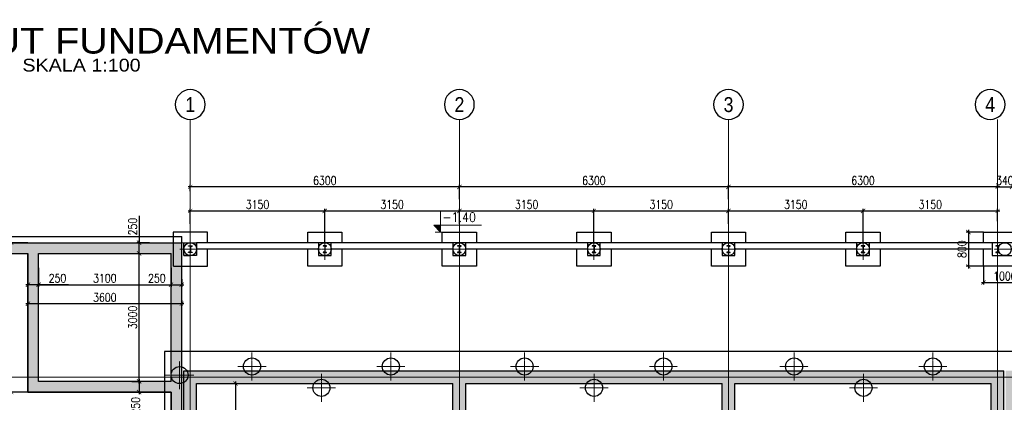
# Model space of a CAD drawing. Header units: millimetres. Extents: x -374129 to 1163271, y -112652 to 695637.
# Tile 55 of 230: x -3993 to 19057, y 12560 to 21529. Entities that reach past the tile are written whole.
import ezdxf
from ezdxf.enums import TextEntityAlignment as Align

# ---------------------------------------------------------------- set-up
doc = ezdxf.new("R2010")
doc.units = ezdxf.units.MM
doc.header["$PDMODE"] = 4
for name, pattern in [('ACAD_ISO04W100', [30, 24, -3, 0, -3]), ('DO', [0.8, 0.6, -0.1, 0, -0.1]), ('DP', [0.5, 0.3, -0.2])]:
    doc.linetypes.add(name, pattern=pattern)
for name, color, linetype, lineweight in [('--GT_Kolumna 1', 170, 'Continuous', 25), ('--GT_Kolumna 2', 94, 'Continuous', 25), ('013', 8, 'Continuous', 13), ('_K_Bioreaktory', 7, 'Continuous', 30), ('KRT_koty', 4, 'Continuous', 20), ('KRT_osie', 55, 'ACAD_ISO04W100', 18)]:
    doc.layers.add(name, color=color, linetype=linetype, lineweight=lineweight)
for name, color, linetype in [('KRT_fund', 3, 'Continuous'), ('KRT_kreskowanie', 252, 'Continuous'), ('KRT_opisy', 146, 'Continuous'), ('KRT_osie_budopis', 1, 'Continuous'), ('KRT_sciany', 2, 'Continuous'), ('KRT_stal', 4, 'Continuous'), ('KRT_wymiary', 4, 'Continuous'), ('KRT_wymiary_100', 4, 'Continuous')]:
    doc.layers.add(name, color=color, linetype=linetype)
doc.layers.add('KRT_powierzchnie', color=129, linetype='Continuous', plot=False)
doc.styles.add('Arial', font='arial.ttf', dxfattribs={"width": 0.85})
doc.styles.add('biuro 1', font='arial.ttf')
doc.styles.add('WYMIAR', font='romans.shx', dxfattribs={"width": 0.8})
doc.dimstyles.new('KRT_1-100', dxfattribs={"dimscale": 100, "dimtxt": 2, "dimasz": 1, "dimexe": 0.5, "dimexo": 0, "dimgap": 0.5, "dimtad": 1, "dimdec": 1, "dimrnd": 0.1, "dimzin": 9, "dimdsep": 46, "dimtxsty": 'WYMIAR', "dimblk": 'ARCHTICK', "dimcen": 0.09, "dimdle": 0.5, "dimclrd": 1, "dimclre": 252, "dimclrt": 256, "dimadec": 0, "dimazin": 0, "dimtfac": 1, "dimtdec": 1, "dimtmove": 0, "dimatfit": 3, "dimfxl": 1, "dimtolj": 1, "dimtzin": 0, "dimarcsym": 0})

# ---------------------------------------------------------------- blocks, each defined once
blk = doc.blocks.new('*U5')
at = {"color": 0}
for p, q in [((30, 153), (0, 153)), ((30, 7), (0, 7)), ((38, 144), (38, 16)), ((43, 144), (43, 16)), ((52, 153), (82, 153)), ((52, 7), (82, 7))]:
    blk.add_line(p, q, dxfattribs=at)
for points in [[(82, 153), (82, 160), (0, 160), (0, 153)], [(0, 7), (0, 0), (82, 0), (82, 7)]]:
    blk.add_lwpolyline(points, dxfattribs=at)
for centre, start, end in [((30, 144), 0, 90), ((30, 16), 270, 0), ((52, 144), 90, 180), ((52, 16), 180, 270)]:
    blk.add_arc(centre, 9, start, end, dxfattribs=at)
blk = doc.blocks.new('_ArchTick')
at = {"color": 0, "linetype": 'ByBlock', "const_width": 0.15}
blk.add_lwpolyline([(-0.5, -0.5), (0.5, 0.5)], dxfattribs=at)
blk = doc.blocks.new('*D107')
at = {"layer": 'Defpoints', "color": 0, "transparency": 16777216}
for p in [(9450, 17047), (6300, 16743), (9450, 16300)]:
    blk.add_point(p, dxfattribs=at)
at = {"layer": 'KRT_wymiary_100', "color": 252, "lineweight": -2, "transparency": 16777216}
for p, q in [((6300, 16743), (6300, 17097)), ((9450, 16300), (9450, 17097))]:
    blk.add_line(p, q, dxfattribs=at)
at = {"layer": 'KRT_wymiary_100', "color": 1, "lineweight": -2, "transparency": 16777216}
blk.add_line((6250, 17047), (9500, 17047), dxfattribs=at)
at = {"layer": 'KRT_wymiary_100', "color": 1, "lineweight": -2, "transparency": 16777216, "xscale": 100, "yscale": 100, "zscale": 100, "rotation": 180}
blk.add_blockref('_ArchTick', (6300, 17047), dxfattribs=at)
at = {"layer": 'KRT_wymiary_100', "color": 1, "lineweight": -2, "transparency": 16777216, "xscale": 100, "yscale": 100, "zscale": 100}
blk.add_blockref('_ArchTick', (9450, 17047), dxfattribs=at)
at = {"layer": 'KRT_wymiary_100', "transparency": 16777216, "insert": (7875, 17197), "char_height": 200, "attachment_point": 5, "style": 'WYMIAR'}
blk.add_mtext('\\A1;3150', dxfattribs=at)
blk = doc.blocks.new('*D108')
at = {"layer": 'Defpoints', "color": 0, "transparency": 16777216}
for p in [(12600, 17047), (12600, 16804), (9450, 16300)]:
    blk.add_point(p, dxfattribs=at)
at = {"layer": 'KRT_wymiary_100', "color": 252, "lineweight": -2, "transparency": 16777216}
for p, q in [((9450, 16300), (9450, 17097)), ((12600, 16804), (12600, 17097))]:
    blk.add_line(p, q, dxfattribs=at)
at = {"layer": 'KRT_wymiary_100', "color": 1, "lineweight": -2, "transparency": 16777216}
blk.add_line((9400, 17047), (12650, 17047), dxfattribs=at)
at = {"layer": 'KRT_wymiary_100', "color": 1, "lineweight": -2, "transparency": 16777216, "xscale": 100, "yscale": 100, "zscale": 100, "rotation": 180}
blk.add_blockref('_ArchTick', (9450, 17047), dxfattribs=at)
at = {"layer": 'KRT_wymiary_100', "color": 1, "lineweight": -2, "transparency": 16777216, "xscale": 100, "yscale": 100, "zscale": 100}
blk.add_blockref('_ArchTick', (12600, 17047), dxfattribs=at)
at = {"layer": 'KRT_wymiary_100', "transparency": 16777216, "insert": (11025, 17197), "char_height": 200, "attachment_point": 5, "style": 'WYMIAR'}
blk.add_mtext('\\A1;3150', dxfattribs=at)
blk = doc.blocks.new('*D109')
at = {"layer": 'Defpoints', "color": 0, "transparency": 16777216}
for p in [(3150, 17047), (0, 16743), (3150, 16300)]:
    blk.add_point(p, dxfattribs=at)
at = {"layer": 'KRT_wymiary_100', "color": 252, "lineweight": -2, "transparency": 16777216}
for p, q in [((0, 16743), (0, 17097)), ((3150, 16300), (3150, 17097))]:
    blk.add_line(p, q, dxfattribs=at)
at = {"layer": 'KRT_wymiary_100', "color": 1, "lineweight": -2, "transparency": 16777216}
blk.add_line((-50, 17047), (3200, 17047), dxfattribs=at)
at = {"layer": 'KRT_wymiary_100', "color": 1, "lineweight": -2, "transparency": 16777216, "xscale": 100, "yscale": 100, "zscale": 100, "rotation": 180}
blk.add_blockref('_ArchTick', (0, 17047), dxfattribs=at)
at = {"layer": 'KRT_wymiary_100', "color": 1, "lineweight": -2, "transparency": 16777216, "xscale": 100, "yscale": 100, "zscale": 100}
blk.add_blockref('_ArchTick', (3150, 17047), dxfattribs=at)
at = {"layer": 'KRT_wymiary_100', "transparency": 16777216, "insert": (1575, 17197), "char_height": 200, "attachment_point": 5, "style": 'WYMIAR'}
blk.add_mtext('\\A1;3150', dxfattribs=at)
blk = doc.blocks.new('*D110')
at = {"layer": 'Defpoints', "color": 0, "transparency": 16777216}
for p in [(6300, 17047), (6300, 16804), (3150, 16300)]:
    blk.add_point(p, dxfattribs=at)
at = {"layer": 'KRT_wymiary_100', "color": 252, "lineweight": -2, "transparency": 16777216}
for p, q in [((3150, 16300), (3150, 17097)), ((6300, 16804), (6300, 17097))]:
    blk.add_line(p, q, dxfattribs=at)
at = {"layer": 'KRT_wymiary_100', "color": 1, "lineweight": -2, "transparency": 16777216}
blk.add_line((3100, 17047), (6350, 17047), dxfattribs=at)
at = {"layer": 'KRT_wymiary_100', "color": 1, "lineweight": -2, "transparency": 16777216, "xscale": 100, "yscale": 100, "zscale": 100, "rotation": 180}
blk.add_blockref('_ArchTick', (3150, 17047), dxfattribs=at)
at = {"layer": 'KRT_wymiary_100', "color": 1, "lineweight": -2, "transparency": 16777216, "xscale": 100, "yscale": 100, "zscale": 100}
blk.add_blockref('_ArchTick', (6300, 17047), dxfattribs=at)
at = {"layer": 'KRT_wymiary_100', "transparency": 16777216, "insert": (4725, 17197), "char_height": 200, "attachment_point": 5, "style": 'WYMIAR'}
blk.add_mtext('\\A1;3150', dxfattribs=at)
blk = doc.blocks.new('kota_prze_sur2')
at = {"color": 0, "linetype": 'Continuous', "ltscale": 0.75}
blk.add_lwpolyline([(0, 60), (0, 0), (-20, 20), (120, 20)], dxfattribs=at)
blk.add_solid([(-20, 20), (0, 20), (0, 0)], dxfattribs=at)
at = {"color": 0, "style": 'WYMIAR', "width": 0.85}
blk.add_attdef('POZIOM', (5.4, 29.6), '', height=28, dxfattribs=at)
blk = doc.blocks.new('*D46')
at = {"layer": 'Defpoints', "color": 0, "transparency": 16777216}
for p in [(18570, 16550), (18217, 15750), (18570, 15750)]:
    blk.add_point(p, dxfattribs=at)
at = {"layer": 'KRT_koty', "color": 1, "lineweight": -2, "transparency": 16777216}
blk.add_line((18217, 16600), (18217, 15700), dxfattribs=at)
at = {"layer": 'KRT_koty', "color": 252, "lineweight": -2, "transparency": 16777216}
for p, q in [((18570, 16550), (18167, 16550)), ((18570, 15750), (18167, 15750))]:
    blk.add_line(p, q, dxfattribs=at)
at = {"layer": 'KRT_koty', "color": 1, "lineweight": -2, "transparency": 16777216, "xscale": 100, "yscale": 100, "zscale": 100}
for p, rotation in [((18217, 16550), 90), ((18217, 15750), 270)]:
    blk.add_blockref('_ArchTick', p, dxfattribs=dict(at, rotation=rotation))
at = {"layer": 'KRT_koty', "transparency": 16777216, "insert": (18067, 16150), "char_height": 200, "attachment_point": 5, "rotation": 90, "style": 'WYMIAR'}
blk.add_mtext('\\A1;800', dxfattribs=at)
blk = doc.blocks.new('*D47')
at = {"layer": 'Defpoints', "color": 0, "transparency": 16777216}
for p in [(18570, 15750), (19570, 15750), (19570, 15368)]:
    blk.add_point(p, dxfattribs=at)
at = {"layer": 'KRT_koty', "color": 252, "lineweight": -2, "transparency": 16777216}
for p, q in [((18570, 15750), (18570, 15318)), ((19570, 15750), (19570, 15318))]:
    blk.add_line(p, q, dxfattribs=at)
at = {"layer": 'KRT_koty', "color": 1, "lineweight": -2, "transparency": 16777216}
blk.add_line((18520, 15368), (19620, 15368), dxfattribs=at)
at = {"layer": 'KRT_koty', "color": 1, "lineweight": -2, "transparency": 16777216, "xscale": 100, "yscale": 100, "zscale": 100, "rotation": 180}
blk.add_blockref('_ArchTick', (18570, 15368), dxfattribs=at)
at = {"layer": 'KRT_koty', "color": 1, "lineweight": -2, "transparency": 16777216, "xscale": 100, "yscale": 100, "zscale": 100}
blk.add_blockref('_ArchTick', (19570, 15368), dxfattribs=at)
at = {"layer": 'KRT_koty', "transparency": 16777216, "insert": (19070, 15518), "char_height": 200, "attachment_point": 5, "style": 'WYMIAR'}
blk.add_mtext('\\A1;1000', dxfattribs=at)
blk = doc.blocks.new('*D48')
at = {"layer": 'Defpoints', "color": 0, "transparency": 16777216}
for p in [(18900, 17600), (19240, 17608), (19240, 17599)]:
    blk.add_point(p, dxfattribs=at)
at = {"layer": 'KRT_wymiary_100', "color": 1, "lineweight": -2, "transparency": 16777216}
blk.add_line((18850, 17608), (19290, 17608), dxfattribs=at)
at = {"layer": 'KRT_wymiary_100', "color": 252, "lineweight": -2, "transparency": 16777216}
for p, q in [((18900, 17600), (18900, 17658)), ((19240, 17599), (19240, 17658))]:
    blk.add_line(p, q, dxfattribs=at)
at = {"layer": 'KRT_wymiary_100', "color": 1, "lineweight": -2, "transparency": 16777216, "xscale": 100, "yscale": 100, "zscale": 100, "rotation": 180}
blk.add_blockref('_ArchTick', (18900, 17608), dxfattribs=at)
at = {"layer": 'KRT_wymiary_100', "color": 1, "lineweight": -2, "transparency": 16777216, "xscale": 100, "yscale": 100, "zscale": 100}
blk.add_blockref('_ArchTick', (19240, 17608), dxfattribs=at)
at = {"layer": 'KRT_wymiary_100', "transparency": 16777216, "insert": (19070, 17758), "char_height": 200, "attachment_point": 5, "style": 'WYMIAR'}
blk.add_mtext('\\A1;340', dxfattribs=at)
blk = doc.blocks.new('opis_osi')
at = {"linetype": 'Continuous'}
for start, end in [(90, 180), (0, 90), (180, 270), (270, 0)]:
    blk.add_arc((0, -37.5), 35, start, end, dxfattribs=at)
at = {"color": 0, "linetype": 'Continuous', "style": 'biuro 1', "width": 0.85}
blk.add_attdef('AA', text='', height=35, dxfattribs=at).set_placement((0.1, -37.5), align=Align.MIDDLE_CENTER)
blk = doc.blocks.new('*D51')
at = {"layer": 'Defpoints', "color": 0, "transparency": 16777216}
for p in [(259, 13000), (600, 0), (1058, 0)]:
    blk.add_point(p, dxfattribs=at)
at = {"layer": 'KRT_wymiary', "color": 252, "lineweight": -2, "transparency": 16777216}
for p, q in [((259, 13000), (1108, 13000)), ((600, 0), (1108, 0))]:
    blk.add_line(p, q, dxfattribs=at)
at = {"layer": 'KRT_wymiary', "color": 1, "lineweight": -2, "transparency": 16777216}
blk.add_line((1058, 13050), (1058, -50), dxfattribs=at)
at = {"layer": 'KRT_wymiary', "color": 1, "lineweight": -2, "transparency": 16777216, "xscale": 100, "yscale": 100, "zscale": 100}
for p, rotation in [((1058, 13000), 90), ((1058, 0), 270)]:
    blk.add_blockref('_ArchTick', p, dxfattribs=dict(at, rotation=rotation))
at = {"layer": 'KRT_wymiary', "transparency": 16777216, "insert": (908, 6500), "char_height": 200, "attachment_point": 5, "rotation": 90, "style": 'WYMIAR'}
blk.add_mtext('\\A1;13000', dxfattribs=at)
blk = doc.blocks.new('*D71')
at = {"layer": 'Defpoints', "color": 0, "transparency": 16777216}
for p in [(0, 17608), (0, 17506), (6300, 17343)]:
    blk.add_point(p, dxfattribs=at)
at = {"layer": 'KRT_wymiary_100', "color": 1, "lineweight": -2, "transparency": 16777216}
blk.add_line((6350, 17608), (-50, 17608), dxfattribs=at)
at = {"layer": 'KRT_wymiary_100', "color": 252, "lineweight": -2, "transparency": 16777216}
for p, q in [((0, 17506), (0, 17658)), ((6300, 17343), (6300, 17658))]:
    blk.add_line(p, q, dxfattribs=at)
at = {"layer": 'KRT_wymiary_100', "color": 1, "lineweight": -2, "transparency": 16777216, "xscale": 100, "yscale": 100, "zscale": 100, "rotation": 180}
blk.add_blockref('_ArchTick', (0, 17608), dxfattribs=at)
at = {"layer": 'KRT_wymiary_100', "color": 1, "lineweight": -2, "transparency": 16777216, "xscale": 100, "yscale": 100, "zscale": 100}
blk.add_blockref('_ArchTick', (6300, 17608), dxfattribs=at)
at = {"layer": 'KRT_wymiary_100', "transparency": 16777216, "insert": (3150, 17758), "char_height": 200, "attachment_point": 5, "style": 'WYMIAR'}
blk.add_mtext('\\A1;6300', dxfattribs=at)
blk = doc.blocks.new('*D111')
at = {"layer": 'Defpoints', "color": 0, "transparency": 16777216}
for p in [(15750, 17047), (12600, 16743), (15750, 16300)]:
    blk.add_point(p, dxfattribs=at)
at = {"layer": 'KRT_wymiary_100', "color": 252, "lineweight": -2, "transparency": 16777216}
for p, q in [((12600, 16743), (12600, 17097)), ((15750, 16300), (15750, 17097))]:
    blk.add_line(p, q, dxfattribs=at)
at = {"layer": 'KRT_wymiary_100', "color": 1, "lineweight": -2, "transparency": 16777216}
blk.add_line((12550, 17047), (15800, 17047), dxfattribs=at)
at = {"layer": 'KRT_wymiary_100', "color": 1, "lineweight": -2, "transparency": 16777216, "xscale": 100, "yscale": 100, "zscale": 100, "rotation": 180}
blk.add_blockref('_ArchTick', (12600, 17047), dxfattribs=at)
at = {"layer": 'KRT_wymiary_100', "color": 1, "lineweight": -2, "transparency": 16777216, "xscale": 100, "yscale": 100, "zscale": 100}
blk.add_blockref('_ArchTick', (15750, 17047), dxfattribs=at)
at = {"layer": 'KRT_wymiary_100', "transparency": 16777216, "insert": (14175, 17197), "char_height": 200, "attachment_point": 5, "style": 'WYMIAR'}
blk.add_mtext('\\A1;3150', dxfattribs=at)
blk = doc.blocks.new('*D112')
at = {"layer": 'Defpoints', "color": 0, "transparency": 16777216}
for p in [(18900, 17047), (18900, 16804), (15750, 16300)]:
    blk.add_point(p, dxfattribs=at)
at = {"layer": 'KRT_wymiary_100', "color": 252, "lineweight": -2, "transparency": 16777216}
for p, q in [((15750, 16300), (15750, 17097)), ((18900, 16804), (18900, 17097))]:
    blk.add_line(p, q, dxfattribs=at)
at = {"layer": 'KRT_wymiary_100', "color": 1, "lineweight": -2, "transparency": 16777216}
blk.add_line((15700, 17047), (18950, 17047), dxfattribs=at)
at = {"layer": 'KRT_wymiary_100', "color": 1, "lineweight": -2, "transparency": 16777216, "xscale": 100, "yscale": 100, "zscale": 100, "rotation": 180}
blk.add_blockref('_ArchTick', (15750, 17047), dxfattribs=at)
at = {"layer": 'KRT_wymiary_100', "color": 1, "lineweight": -2, "transparency": 16777216, "xscale": 100, "yscale": 100, "zscale": 100}
blk.add_blockref('_ArchTick', (18900, 17047), dxfattribs=at)
at = {"layer": 'KRT_wymiary_100', "transparency": 16777216, "insert": (17325, 17197), "char_height": 200, "attachment_point": 5, "style": 'WYMIAR'}
blk.add_mtext('\\A1;3150', dxfattribs=at)
blk = doc.blocks.new('*D97')
at = {"layer": 'Defpoints', "color": 0, "transparency": 16777216}
for p in [(12600, 17608), (18900, 17600), (12600, 17324)]:
    blk.add_point(p, dxfattribs=at)
at = {"layer": 'KRT_wymiary_100', "color": 1, "lineweight": -2, "transparency": 16777216}
blk.add_line((18950, 17608), (12550, 17608), dxfattribs=at)
at = {"layer": 'KRT_wymiary_100', "color": 252, "lineweight": -2, "transparency": 16777216}
for p, q in [((12600, 17324), (12600, 17658)), ((18900, 17600), (18900, 17658))]:
    blk.add_line(p, q, dxfattribs=at)
at = {"layer": 'KRT_wymiary_100', "color": 1, "lineweight": -2, "transparency": 16777216, "xscale": 100, "yscale": 100, "zscale": 100, "rotation": 180}
blk.add_blockref('_ArchTick', (12600, 17608), dxfattribs=at)
at = {"layer": 'KRT_wymiary_100', "color": 1, "lineweight": -2, "transparency": 16777216, "xscale": 100, "yscale": 100, "zscale": 100}
blk.add_blockref('_ArchTick', (18900, 17608), dxfattribs=at)
at = {"layer": 'KRT_wymiary_100', "transparency": 16777216, "insert": (15750, 17758), "char_height": 200, "attachment_point": 5, "style": 'WYMIAR'}
blk.add_mtext('\\A1;6300', dxfattribs=at)
blk = doc.blocks.new('*D98')
at = {"layer": 'Defpoints', "color": 0, "transparency": 16777216}
for p in [(6300, 17608), (6300, 17324), (12600, 17324)]:
    blk.add_point(p, dxfattribs=at)
at = {"layer": 'KRT_wymiary_100', "color": 1, "lineweight": -2, "transparency": 16777216}
blk.add_line((12650, 17608), (6250, 17608), dxfattribs=at)
at = {"layer": 'KRT_wymiary_100', "color": 252, "lineweight": -2, "transparency": 16777216}
for p, q in [((6300, 17324), (6300, 17658)), ((12600, 17324), (12600, 17658))]:
    blk.add_line(p, q, dxfattribs=at)
at = {"layer": 'KRT_wymiary_100', "color": 1, "lineweight": -2, "transparency": 16777216, "xscale": 100, "yscale": 100, "zscale": 100, "rotation": 180}
blk.add_blockref('_ArchTick', (6300, 17608), dxfattribs=at)
at = {"layer": 'KRT_wymiary_100', "color": 1, "lineweight": -2, "transparency": 16777216, "xscale": 100, "yscale": 100, "zscale": 100}
blk.add_blockref('_ArchTick', (12600, 17608), dxfattribs=at)
at = {"layer": 'KRT_wymiary_100', "transparency": 16777216, "insert": (9450, 17758), "char_height": 200, "attachment_point": 5, "style": 'WYMIAR'}
blk.add_mtext('\\A1;6300', dxfattribs=at)
blk = doc.blocks.new('*D105')
at = {"layer": 'Defpoints', "color": 0, "transparency": 16777216}
for p in [(-3550, 15710), (-450, 15710), (-450, 15317)]:
    blk.add_point(p, dxfattribs=at)
at = {"layer": 'KRT_wymiary', "color": 252, "lineweight": -2, "transparency": 16777216}
for p, q in [((-3550, 15710), (-3550, 15267)), ((-450, 15710), (-450, 15267))]:
    blk.add_line(p, q, dxfattribs=at)
at = {"layer": 'KRT_wymiary', "color": 1, "lineweight": -2, "transparency": 16777216}
blk.add_line((-3600, 15317), (-400, 15317), dxfattribs=at)
at = {"layer": 'KRT_wymiary', "color": 1, "lineweight": -2, "transparency": 16777216, "xscale": 100, "yscale": 100, "zscale": 100, "rotation": 180}
blk.add_blockref('_ArchTick', (-3550, 15317), dxfattribs=at)
at = {"layer": 'KRT_wymiary', "color": 1, "lineweight": -2, "transparency": 16777216, "xscale": 100, "yscale": 100, "zscale": 100}
blk.add_blockref('_ArchTick', (-450, 15317), dxfattribs=at)
at = {"layer": 'KRT_wymiary', "transparency": 16777216, "insert": (-2000, 15467), "char_height": 200, "attachment_point": 5, "style": 'WYMIAR'}
blk.add_mtext('\\A1;3100', dxfattribs=at)
blk = doc.blocks.new('*D106')
at = {"layer": 'Defpoints', "color": 0, "transparency": 16777216}
for p in [(-1369, 16050), (-1198, 16050), (-1369, 13050)]:
    blk.add_point(p, dxfattribs=at)
at = {"layer": 'KRT_wymiary', "color": 252, "lineweight": -2, "transparency": 16777216}
for p, q in [((-1369, 16050), (-1148, 16050)), ((-1369, 13050), (-1148, 13050))]:
    blk.add_line(p, q, dxfattribs=at)
at = {"layer": 'KRT_wymiary', "color": 1, "lineweight": -2, "transparency": 16777216}
blk.add_line((-1198, 13000), (-1198, 16100), dxfattribs=at)
at = {"layer": 'KRT_wymiary', "color": 1, "lineweight": -2, "transparency": 16777216, "xscale": 100, "yscale": 100, "zscale": 100}
for p, rotation in [((-1198, 16050), 90), ((-1198, 13050), 270)]:
    blk.add_blockref('_ArchTick', p, dxfattribs=dict(at, rotation=rotation))
at = {"layer": 'KRT_wymiary', "transparency": 16777216, "insert": (-1348, 14550), "char_height": 200, "attachment_point": 5, "rotation": 90, "style": 'WYMIAR'}
blk.add_mtext('\\A1;3000', dxfattribs=at)
blk = doc.blocks.new('*D366')
at = {"layer": 'Defpoints', "color": 0, "transparency": 16777216}
for p in [(-3550, 15710), (-3800, 15427), (-3800, 15317)]:
    blk.add_point(p, dxfattribs=at)
at = {"layer": 'KRT_wymiary', "color": 252, "lineweight": -2, "transparency": 16777216}
for p, q in [((-3550, 15710), (-3550, 15267)), ((-3800, 15427), (-3800, 15267))]:
    blk.add_line(p, q, dxfattribs=at)
at = {"layer": 'KRT_wymiary', "color": 1, "lineweight": -2, "transparency": 16777216}
for p, q in [((-3500, 15317), (-3850, 15317)), ((-2852, 15317), (-3550, 15317))]:
    blk.add_line(p, q, dxfattribs=at)
at = {"layer": 'KRT_wymiary', "color": 1, "lineweight": -2, "transparency": 16777216, "xscale": 100, "yscale": 100, "zscale": 100, "rotation": 180}
blk.add_blockref('_ArchTick', (-3800, 15317), dxfattribs=at)
at = {"layer": 'KRT_wymiary', "color": 1, "lineweight": -2, "transparency": 16777216, "xscale": 100, "yscale": 100, "zscale": 100}
blk.add_blockref('_ArchTick', (-3550, 15317), dxfattribs=at)
at = {"layer": 'KRT_wymiary', "transparency": 16777216, "insert": (-3108, 15467), "char_height": 200, "attachment_point": 5, "style": 'WYMIAR'}
blk.add_mtext('\\A1;250', dxfattribs=at)
blk = doc.blocks.new('*D367')
at = {"layer": 'Defpoints', "color": 0, "transparency": 16777216}
for p in [(-1369, 13050), (-1231, 12800), (-1198, 12800)]:
    blk.add_point(p, dxfattribs=at)
at = {"layer": 'KRT_wymiary', "color": 252, "lineweight": -2, "transparency": 16777216}
for p, q in [((-1369, 13050), (-1148, 13050)), ((-1231, 12800), (-1148, 12800))]:
    blk.add_line(p, q, dxfattribs=at)
at = {"layer": 'KRT_wymiary', "color": 1, "lineweight": -2, "transparency": 16777216}
blk.add_line((-1198, 13100), (-1198, 12750), dxfattribs=at)
at = {"layer": 'KRT_wymiary', "color": 1, "lineweight": -2, "transparency": 16777216, "xscale": 100, "yscale": 100, "zscale": 100}
for p, rotation in [((-1198, 13050), 90), ((-1198, 12800), 270)]:
    blk.add_blockref('_ArchTick', p, dxfattribs=dict(at, rotation=rotation))
at = {"layer": 'KRT_wymiary', "transparency": 16777216, "insert": (-1279, 12479), "char_height": 200, "attachment_point": 5, "rotation": 90, "style": 'WYMIAR'}
blk.add_mtext('\\A1;250', dxfattribs=at)
blk = doc.blocks.new('*D368')
at = {"layer": 'Defpoints', "color": 0, "transparency": 16777216}
for p in [(-3800, 15003), (-3800, 14870), (-200, 14944)]:
    blk.add_point(p, dxfattribs=at)
at = {"layer": 'KRT_wymiary', "color": 252, "lineweight": -2, "transparency": 16777216}
for p, q in [((-3800, 15003), (-3800, 14820)), ((-200, 14944), (-200, 14820))]:
    blk.add_line(p, q, dxfattribs=at)
at = {"layer": 'KRT_wymiary', "color": 1, "lineweight": -2, "transparency": 16777216}
blk.add_line((-150, 14870), (-3850, 14870), dxfattribs=at)
at = {"layer": 'KRT_wymiary', "color": 1, "lineweight": -2, "transparency": 16777216, "xscale": 100, "yscale": 100, "zscale": 100, "rotation": 180}
blk.add_blockref('_ArchTick', (-3800, 14870), dxfattribs=at)
at = {"layer": 'KRT_wymiary', "color": 1, "lineweight": -2, "transparency": 16777216, "xscale": 100, "yscale": 100, "zscale": 100}
blk.add_blockref('_ArchTick', (-200, 14870), dxfattribs=at)
at = {"layer": 'KRT_wymiary', "transparency": 16777216, "insert": (-2000, 15020), "char_height": 200, "attachment_point": 5, "style": 'WYMIAR'}
blk.add_mtext('\\A1;3600', dxfattribs=at)
blk = doc.blocks.new('*D369')
at = {"layer": 'Defpoints', "color": 0, "transparency": 16777216}
for p in [(-4191, 16300), (-3800, 16300), (-3800, 12800)]:
    blk.add_point(p, dxfattribs=at)
at = {"layer": 'KRT_wymiary', "color": 252, "lineweight": -2, "transparency": 16777216}
for p, q in [((-3800, 16300), (-4241, 16300)), ((-3800, 12800), (-4241, 12800))]:
    blk.add_line(p, q, dxfattribs=at)
at = {"layer": 'KRT_wymiary', "color": 1, "lineweight": -2, "transparency": 16777216}
blk.add_line((-4191, 12750), (-4191, 16350), dxfattribs=at)
at = {"layer": 'KRT_wymiary', "color": 1, "lineweight": -2, "transparency": 16777216, "xscale": 100, "yscale": 100, "zscale": 100}
for p, rotation in [((-4191, 16300), 90), ((-4191, 12800), 270)]:
    blk.add_blockref('_ArchTick', p, dxfattribs=dict(at, rotation=rotation))
at = {"layer": 'KRT_wymiary', "transparency": 16777216, "insert": (-4341, 14550), "char_height": 200, "attachment_point": 5, "rotation": 90, "style": 'WYMIAR'}
blk.add_mtext('\\A1;3500', dxfattribs=at)
blk = doc.blocks.new('*D370')
at = {"layer": 'Defpoints', "color": 0, "transparency": 16777216}
for p in [(-450, 15710), (-200, 15449), (-200, 15317)]:
    blk.add_point(p, dxfattribs=at)
at = {"layer": 'KRT_wymiary', "color": 252, "lineweight": -2, "transparency": 16777216}
for p, q in [((-450, 15710), (-450, 15267)), ((-200, 15449), (-200, 15267))]:
    blk.add_line(p, q, dxfattribs=at)
at = {"layer": 'KRT_wymiary', "color": 1, "lineweight": -2, "transparency": 16777216}
blk.add_line((-500, 15317), (-150, 15317), dxfattribs=at)
at = {"layer": 'KRT_wymiary', "color": 1, "lineweight": -2, "transparency": 16777216, "xscale": 100, "yscale": 100, "zscale": 100, "rotation": 180}
blk.add_blockref('_ArchTick', (-450, 15317), dxfattribs=at)
at = {"layer": 'KRT_wymiary', "color": 1, "lineweight": -2, "transparency": 16777216, "xscale": 100, "yscale": 100, "zscale": 100}
blk.add_blockref('_ArchTick', (-200, 15317), dxfattribs=at)
at = {"layer": 'KRT_wymiary', "transparency": 16777216, "insert": (-781, 15467), "char_height": 200, "attachment_point": 5, "style": 'WYMIAR'}
blk.add_mtext('\\A1;250', dxfattribs=at)
blk = doc.blocks.new('*D371')
at = {"layer": 'Defpoints', "color": 0, "transparency": 16777216}
for p in [(-1198, 16300), (-951, 16300), (-1369, 16050)]:
    blk.add_point(p, dxfattribs=at)
at = {"layer": 'KRT_wymiary', "color": 1, "lineweight": -2, "transparency": 16777216}
for p, q in [((-1198, 16934), (-1198, 16300)), ((-1198, 16000), (-1198, 16350))]:
    blk.add_line(p, q, dxfattribs=at)
at = {"layer": 'KRT_wymiary', "color": 252, "lineweight": -2, "transparency": 16777216}
for p, q in [((-951, 16300), (-1248, 16300)), ((-1369, 16050), (-1148, 16050))]:
    blk.add_line(p, q, dxfattribs=at)
at = {"layer": 'KRT_wymiary', "color": 1, "lineweight": -2, "transparency": 16777216, "xscale": 100, "yscale": 100, "zscale": 100}
for p, rotation in [((-1198, 16300), 90), ((-1198, 16050), 270)]:
    blk.add_blockref('_ArchTick', p, dxfattribs=dict(at, rotation=rotation))
at = {"layer": 'KRT_wymiary', "transparency": 16777216, "insert": (-1348, 16679), "char_height": 200, "attachment_point": 5, "rotation": 90, "style": 'WYMIAR'}
blk.add_mtext('\\A1;250', dxfattribs=at)

msp = doc.modelspace()

# ---------------------------------------------------------------- hatches: boundary and pattern name
at = {"layer": 'KRT_kreskowanie'}
h = msp.add_hatch(dxfattribs=at)
h.set_pattern_fill('ANSI33', color=256, scale=20, style=0)
h.paths.add_polyline_path([(-200, 16300), (-11900, 16300), (-11900, 0), (-200, 0)])
h.paths.add_polyline_path([(-3550, 13050), (-3550, 16050), (-450, 16050), (-450, 13050)], flags=16)
h.paths.add_polyline_path([(-450, 12800), (-450, 250), (-11650, 250), (-11650, 16050), (-3800, 16050), (-3800, 12800)], flags=16)
h = msp.add_hatch(dxfattribs=at)
h.set_pattern_fill('ANSI33', color=256, scale=20, style=0)
h.paths.add_polyline_path([(19050, 13300), (-150, 13300), (-150, 0), (150, 0), (150, 13000), (6150, 13000), (6150, 0), (6450, 0), (6450, 13000), (12450, 13000), (12450, 0), (12750, 0), (12750, 13000), (18750, 13000), (18750, 0), (19050, 0)])
h.paths.add_polyline_path([(38290, 13300), (19090, 13300), (19090, 0), (19390, 0), (19390, 13000), (25390, 13000), (25390, 0), (25690, 0), (25690, 13000), (31690, 13000), (31690, 0), (31990, 0), (31990, 13000), (37990, 13000), (37990, 0), (38290, 0)])
h.paths.add_polyline_path([(57530, 13300), (38330, 13300), (38330, 0), (38630, 0), (38630, 13000), (44630, 13000), (44630, 0), (44930, 0), (44930, 13000), (50930, 13000), (50930, 0), (51230, 0), (51230, 13000), (57230, 13000), (57230, 0), (57530, 0)])
h.paths.add_polyline_path([(70470, 13300), (57570, 13300), (57570, 0), (57870, 0), (57870, 13000), (63870, 13000), (63870, 0), (64170, 0), (64170, 13000), (70170, 13000), (70170, 0), (70470, 0)])

# ---------------------------------------------------------------- linework, layer by layer
at = {"layer": '--GT_Kolumna 1', "ltscale": 20}
for centre in [(1445.2, 13400), (4695.2, 13400), (7827.7, 13400), (11077.7, 13400), (14135.2, 13400), (17385.2, 13400), (-250, 13198.4), (3070.2, 12900), (9452.7, 12900), (15760.2, 12900)]:
    msp.add_circle(centre, 200, dxfattribs=at)
at = {"layer": '--GT_Kolumna 2', "ltscale": 20}
for centre in [(0, 16150), (3150, 16150), (6300, 16150), (9450, 16150), (12600, 16150), (15750, 16150), (19070, 16150)]:
    msp.add_circle(centre, 150, dxfattribs=at)
at = {"layer": '013', "linetype": 'DO'}
for p, q in [((0, 15902.5), (0, 16397.5)), ((3150, 15902.5), (3150, 16397.5)), ((6300, 15902.5), (6300, 16397.5)), ((9450, 15902.5), (9450, 16397.5)), ((12600, 15902.5), (12600, 16397.5)), ((15750, 15902.5), (15750, 16397.5)), ((247.5, 16150), (-247.5, 16150)), ((3397.5, 16150), (2902.5, 16150)), ((6547.5, 16150), (6052.5, 16150)), ((9697.5, 16150), (9202.5, 16150)), ((12847.5, 16150), (12352.5, 16150)), ((15997.5, 16150), (15502.5, 16150)), ((19317.5, 16150), (18822.5, 16150)), ((1445.2, 13070), (1445.2, 13730)), ((4695.2, 13070), (4695.2, 13730)), ((7827.7, 13070), (7827.7, 13730)), ((11077.7, 13070), (11077.7, 13730)), ((14135.2, 13070), (14135.2, 13730)), ((17385.2, 13070), (17385.2, 13730)), ((-250, 12868.4), (-250, 13528.4)), ((1775.2, 13400), (1115.2, 13400)), ((4365.2, 13400), (5025.2, 13400)), ((8157.7, 13400), (7497.7, 13400)), ((10747.7, 13400), (11407.7, 13400)), ((14465.2, 13400), (13805.2, 13400)), ((17055.2, 13400), (17715.2, 13400)), ((80, 13198.4), (-580, 13198.4)), ((3070.2, 12570), (3070.2, 13230)), ((9452.7, 12570), (9452.7, 13230)), ((15760.2, 12570), (15760.2, 13230)), ((3400.2, 12900), (2740.2, 12900)), ((9782.7, 12900), (9122.7, 12900)), ((16090.2, 12900), (15430.2, 12900))]:
    msp.add_line(p, q, dxfattribs=at)
at = {"layer": '_K_Bioreaktory'}
for p, q in [((-12050, 16450), (-200, 16450)), ((-11900, 16300), (-200, 16300)), ((-11650, 16050), (-3800, 16050)), ((-3800, 12800), (-3800, 16050)), ((-3550, 16050), (-450, 16050)), ((-3550, 13050), (-3550, 16050)), ((-450, 13050), (-450, 16050))]:
    msp.add_line(p, q, dxfattribs=at)
at = {"layer": '_K_Bioreaktory', "lineweight": 30}
for p, q in [((-200, -150), (-200, 16450)), ((-450, 13050), (-3550, 13050)), ((-450, 12800), (-3800, 12800)), ((-450, 250), (-450, 12800))]:
    msp.add_line(p, q, dxfattribs=at)
at = {"layer": 'KRT_fund', "color": 2}
for p, q in [((3000, 16300), (150, 16300)), ((3000, 16150), (150, 16150)), ((6150, 16300), (3300, 16300)), ((6150, 16150), (3300, 16150)), ((9300, 16300), (6450, 16300)), ((9300, 16150), (6450, 16150)), ((12475, 16300), (9600, 16300)), ((12475, 16150), (9600, 16150)), ((15600, 16300), (12750, 16300)), ((15600, 16150), (12750, 16150)), ((18775, 16300), (15900, 16300)), ((18750, 16150), (15900, 16150)), ((22240, 16300), (19025, 16300))]:
    msp.add_line(p, q, dxfattribs=at)
at = {"layer": 'KRT_fund'}
for p, q in [((-600, 13750), (-600, -200)), ((70920, 13750), (-600, 13750))]:
    msp.add_line(p, q, dxfattribs=at)
at = {"layer": 'KRT_fund', "color": 2}
for points in [[(400, 16300), (400, 16550), (-400, 16550), (-400, 16300)], [(2750, 16300), (2750, 16550), (3550, 16550), (3550, 16300)], [(5900, 16300), (5900, 16550), (6700, 16550), (6700, 16300)], [(9050, 16300), (9050, 16550), (9850, 16550), (9850, 16300)], [(12200, 16300), (12200, 16550), (13000, 16550), (13000, 16300)], [(15350, 16300), (15350, 16550), (16150, 16550), (16150, 16300)], [(18570, 16300), (18570, 16550), (19570, 16550), (19570, 16300)], [(-200, 15750), (400, 15750), (400, 16150)], [(3550, 16150), (3550, 15750), (2750, 15750), (2750, 16150)], [(6700, 16150), (6700, 15750), (5900, 15750), (5900, 16150)], [(9850, 16150), (9850, 15750), (9050, 15750), (9050, 16150)], [(13000, 16150), (13000, 15750), (12200, 15750), (12200, 16150)], [(16150, 16150), (16150, 15750), (15350, 15750), (15350, 16150)], [(19570, 16150), (19570, 15750), (18570, 15750), (18570, 16150)]]:
    msp.add_lwpolyline(points, dxfattribs=at)
at = {"layer": 'KRT_fund', "color": 1, "linetype": 'DP'}
msp.add_lwpolyline([(-400, 16300), (-400, 15750), (-200, 15750)], dxfattribs=at)
at = {"layer": 'KRT_fund', "color": 2}
for points in [[(-150, 16000), (-150, 16300), (150, 16300), (150, 16000)], [(3300, 16000), (3300, 16300), (3000, 16300), (3000, 16000)], [(6450, 16000), (6450, 16300), (6150, 16300), (6150, 16000)], [(9600, 16000), (9600, 16300), (9300, 16300), (9300, 16000)], [(12750, 16000), (12750, 16300), (12450, 16300), (12450, 16000)], [(15900, 16000), (15900, 16300), (15600, 16300), (15600, 16000)], [(19365, 16000), (19365, 16300), (18775, 16300), (18775, 16000)]]:
    msp.add_lwpolyline(points, close=True, dxfattribs=at)
at = {"layer": 'KRT_koty', "color": 1}
msp.add_line((5732.07, 16550), (6098.61, 16550), dxfattribs=at)
at = {"layer": 'KRT_osie', "ltscale": 0.5}
for p, q in [((0, 19188.64), (0, -1295)), ((6300, 19188.64), (6300, -1295)), ((12600, 19188.64), (12600, -1295)), ((18900, 19188.64), (18900, -1295)), ((-5554.82, 16300), (73659.31, 16300)), ((-5554.82, 13150), (73659.31, 13150))]:
    msp.add_line(p, q, dxfattribs=at)
at = {"layer": 'KRT_powierzchnie'}
msp.add_lwpolyline([(-3800, 16050), (-3800, 12800), (-450, 12800), (-450, 250), (-11650, 250), (-11650, 16050)], close=True, dxfattribs=at)
at = {"layer": 'KRT_sciany'}
for p, q in [((-150, 16000), (0, 16000)), ((-150, 13300), (19050, 13300)), ((-150, 0), (-150, 13300)), ((19050, 0), (19050, 13300)), ((150, 13000), (6150, 13000)), ((150, 0), (150, 13000)), ((6150, 0), (6150, 13000)), ((6450, 13000), (12450, 13000)), ((6450, 0), (6450, 13000)), ((12450, 0), (12450, 13000)), ((12750, 0), (12750, 13000)), ((12750, 13000), (18750, 13000)), ((18750, 0), (18750, 13000))]:
    msp.add_line(p, q, dxfattribs=at)

# ---------------------------------------------------------------- block references
at = {"layer": 'KRT_koty', "color": 0, "xscale": 8, "yscale": 8, "zscale": 8}
msp.add_blockref('kota_prze_sur2', (5861.6, 16550), dxfattribs=at).add_auto_attribs({'POZIOM': '-1.40'})
at = {"layer": 'KRT_osie_budopis', "color": 3, "xscale": 10, "yscale": 10, "zscale": 10}
for p, values in [((0, 19913.64), {'AA': '1'}), ((6300, 19913.64), {'AA': '2'}), ((12600, 19913.64), {'AA': '3'}), ((18725, 19913.64), {'AA': '4'})]:
    msp.add_blockref('opis_osi', p, dxfattribs=at).add_auto_attribs(values)
at = {"layer": 'KRT_stal', "color": 7, "xscale": -1}
msp.add_blockref('*U5', (41, 16070), dxfattribs=at)
at = {"layer": 'KRT_stal', "color": 7}
for p in [(3109, 16070), (6259, 16070), (9409, 16070), (12559, 16070), (15709, 16070), (18859, 16070)]:
    msp.add_blockref('*U5', p, dxfattribs=at)

# ---------------------------------------------------------------- texts
at = {"layer": 'KRT_opisy', "style": 'Arial', "width": 1.1}
for s, height, p in [('RZUT FUNDAMENTÓW', 600, (-5875.92, 20734.55)), ('SKALA 1:100', 300, (-3929.4, 20313.02))]:
    msp.add_text(s, height=height, dxfattribs=at).set_placement(p)

# ---------------------------------------------------------------- dimensions: what is measured, and where the dimension line sits
at = {"layer": 'KRT_koty'}
dim = msp.add_linear_dim(base=(18217.09, 15750), p1=(18570, 16550), p2=(18570, 15750), angle=90, dimstyle='KRT_1-100', dxfattribs=at)
dim.commit()
dim.dimension.update_dxf_attribs({"geometry": '*D46', "text_midpoint": (18067.09, 16150)})
dim = msp.add_linear_dim(base=(19570, 15367.97), p1=(18570, 15750), p2=(19570, 15750), dimstyle='KRT_1-100', dxfattribs=at)
dim.commit()
dim.dimension.update_dxf_attribs({"geometry": '*D47', "text_midpoint": (19070, 15517.97)})
at = {"layer": 'KRT_wymiary'}
for base, p1, p2, picture, middle in [((-1198.01, 16300), (-1369.2, 16050), (-951.21, 16300), '*D371', (-1253.66, 16678.52)), ((-1198.01, 12800), (-1369.2, 13050), (-1230.72, 12800), '*D367', (-1128.56, 12479.17))]:
    dim = msp.add_linear_dim(base=base, p1=p1, p2=p2, angle=90, dimstyle='KRT_1-100', override={"dimtmove": 1}, dxfattribs=at)
    dim.commit()
    dim.dimension.update_dxf_attribs({"geometry": picture, "text_midpoint": middle, "dimtype": 160})
for base, p1, p2, picture, middle in [((-4190.83, 16300), (-3800, 12800), (-3800, 16300), '*D369', (-4340.83, 14550)), ((-1198.01, 16050), (-1369.2, 13050), (-1369.2, 16050), '*D106', (-1348.01, 14550)), ((1058.35, 0), (259.1, 13000), (599.88, 0), '*D51', (908.35, 6500))]:
    dim = msp.add_linear_dim(base=base, p1=p1, p2=p2, angle=90, dimstyle='KRT_1-100', dxfattribs=at)
    dim.commit()
    dim.dimension.update_dxf_attribs({"geometry": picture, "text_midpoint": middle})
for base, p1, p2, picture, middle in [((-3800, 15317.49), (-3550, 15709.6), (-3800, 15427.37), '*D366', (-3107.62, 15317.49)), ((-200, 15317.49), (-450, 15709.6), (-200, 15448.7), '*D370', (-781.22, 15317.49))]:
    dim = msp.add_linear_dim(base=base, p1=p1, p2=p2, dimstyle='KRT_1-100', override={"dimtmove": 1}, dxfattribs=at)
    dim.commit()
    dim.dimension.update_dxf_attribs({"geometry": picture, "text_midpoint": middle, "dimtype": 160})
for base, p1, p2, picture, middle in [((-450, 15317.49), (-3550, 15709.6), (-450, 15709.6), '*D105', (-2000, 15467.49)), ((-3800, 14870.13), (-200, 14944.44), (-3800, 15002.83), '*D368', (-2000, 15020.13))]:
    dim = msp.add_linear_dim(base=base, p1=p1, p2=p2, dimstyle='KRT_1-100', dxfattribs=at)
    dim.commit()
    dim.dimension.update_dxf_attribs({"geometry": picture, "text_midpoint": middle})
at = {"layer": 'KRT_wymiary_100'}
for base, p1, p2, picture, middle in [((0, 17607.98), (6300, 17343.13), (0, 17506.29), '*D71', (3150, 17757.98)), ((6300, 17607.98), (12600, 17324.36), (6300, 17324.36), '*D98', (9450, 17757.98)), ((12600, 17607.98), (18900, 17600.26), (12600, 17324.36), '*D97', (15750, 17757.98))]:
    dim = msp.add_linear_dim(base=base, p1=p1, p2=p2, dimstyle='KRT_1-100', override={"dimtmove": 1}, dxfattribs=at)
    dim.commit()
    dim.dimension.update_dxf_attribs({"geometry": picture, "text_midpoint": middle})
dim = msp.add_linear_dim(base=(19240, 17607.98), p1=(18900, 17600.26), p2=(19240, 17599.49), dimstyle='KRT_1-100', override={"dimtmove": 1}, dxfattribs=at)
dim.commit()
dim.dimension.update_dxf_attribs({"geometry": '*D48', "text_midpoint": (19070, 17607.98), "dimtype": 160})
for base, p1, p2, picture, middle in [((3150, 17047.08), (0, 16742.75), (3150, 16300), '*D109', (1575, 17197.08)), ((6300, 17047.08), (3150, 16300), (6300, 16803.84), '*D110', (4725, 17197.08)), ((9450, 17047.08), (6300, 16742.75), (9450, 16300), '*D107', (7875, 17197.08)), ((12600, 17047.08), (9450, 16300), (12600, 16803.84), '*D108', (11025, 17197.08)), ((15750, 17047.08), (12600, 16742.75), (15750, 16300), '*D111', (14175, 17197.08)), ((18900, 17047.08), (15750, 16300), (18900, 16803.84), '*D112', (17325, 17197.08))]:
    dim = msp.add_linear_dim(base=base, p1=p1, p2=p2, dimstyle='KRT_1-100', dxfattribs=at)
    dim.commit()
    dim.dimension.update_dxf_attribs({"geometry": picture, "text_midpoint": middle})

doc.saveas('drawing.dxf')
